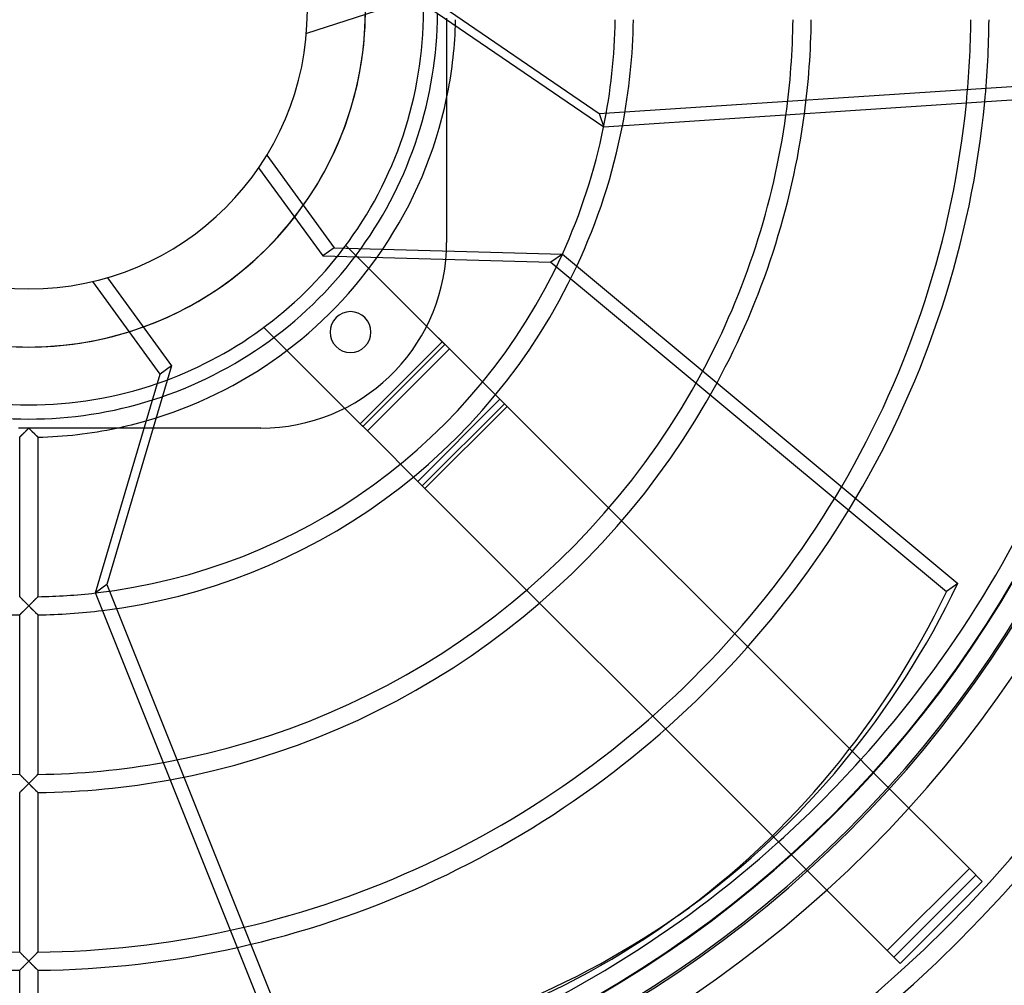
# Model space of a CAD drawing. Header units: millimetres. Extents: x -166 to 166, y -166 to 166.
# Tile 6 of 11: x -1 to 107, y -107 to -1. Entities that reach past the tile are written whole.
import ezdxf

# ---------------------------------------------------------------- set-up
doc = ezdxf.new("R2010")
doc.units = ezdxf.units.MM
doc.layers.add('HIDDEN', color=7, linetype='Continuous')
doc.layers.add('THICK', color=7, linetype='Continuous')

msp = doc.modelspace()

# ---------------------------------------------------------------- linework, layer by layer
at = {"layer": 'HIDDEN'}
for p, q in [((41.98, 2.84), (62.67, -11.33)), ((45.9, -0.85), (45.9, -1.13)), ((45.9, -1.13), (45.9, -1.42)), ((45.9, -1.42), (45.9, -1.72)), ((45.9, -1.72), (45.9, -2.01)), ((45.9, -2.01), (45.9, -2.31)), ((45.9, -2.31), (45.9, -2.6)), ((45.9, -2.6), (45.9, -2.9)), ((45.9, -2.9), (45.9, -3.2)), ((45.9, -3.2), (45.9, -3.5)), ((45.9, -3.5), (45.9, -3.8)), ((45.9, -3.8), (45.9, -4.1)), ((45.9, -4.1), (45.9, -4.4)), ((45.9, -4.4), (45.9, -4.7)), ((45.9, -4.7), (45.9, -4.99)), ((45.9, -4.99), (45.9, -5.29)), ((45.9, -5.29), (45.9, -5.59)), ((45.9, -5.59), (45.9, -5.88)), ((45.9, -5.88), (45.9, -6.17)), ((45.9, -6.17), (45.9, -6.47)), ((45.9, -6.47), (45.9, -6.76)), ((45.9, -6.76), (45.9, -7.04)), ((45.9, -7.04), (45.9, -7.33)), ((45.9, -7.33), (45.9, -7.61)), ((45.9, -7.61), (45.9, -7.89)), ((45.9, -7.89), (45.9, -8.16)), ((45.9, -8.16), (45.9, -8.44)), ((45.9, -8.44), (45.9, -8.7)), ((62.67, -11.33), (119.11, -7.59)), ((45.9, -8.7), (45.9, -8.97)), ((45.9, -8.97), (45.9, -9.23)), ((45.9, -9.23), (45.9, -9.49)), ((45.9, -9.49), (45.9, -9.63)), ((62.67, -11.33), (63.15, -12.81)), ((34.83, -25.81), (34.83, -25.81)), ((45.9, -25.5), (45.9, -25.5)), ((45.71, -36.69), (35.12, -26.11)), ((8.64, -29.36), (15.68, -39.04)), ((25.81, -34.83), (25.81, -34.83)), ((25.81, -34.83), (36.69, -45.71)), ((36.4, -45.41), (45.41, -36.4)), ((36.69, -45.71), (45.71, -36.69)), ((46.21, -37.19), (45, -35.98)), ((37.19, -46.21), (46.21, -37.19)), ((46.21, -37.19), (52.54, -43.52)), ((15.68, -39.04), (8.59, -63.1)), ((15.68, -39.04), (14.42, -39.95)), ((42.73, -51.75), (51.75, -42.73)), ((43.23, -52.25), (52.25, -43.23)), ((52.54, -43.52), (43.52, -52.54)), ((90.47, -81.45), (52.54, -43.52)), ((35.98, -45), (37.19, -46.21)), ((-0.85, -45.9), (-1.13, -45.9)), ((-0.56, -45.9), (-0.85, -45.9)), ((-0.63, -46.52), (-0.58, -46.48)), ((-0.58, -46.48), (-0.54, -46.43)), ((-0.28, -45.9), (-0.56, -45.9)), ((-0.54, -46.43), (-0.49, -46.39)), ((-0.49, -46.39), (-0.44, -46.34)), ((-0.44, -46.34), (-0.4, -46.29)), ((-0.4, -46.29), (-0.35, -46.25)), ((-0.35, -46.25), (-0.3, -46.2)), ((-0.3, -46.2), (-0.25, -46.15)), ((0, -45.9), (-0.28, -45.9)), ((-0.25, -46.15), (-0.2, -46.1)), ((-0.2, -46.1), (-0.15, -46.05)), ((-0.15, -46.05), (-0.1, -46)), ((-0.1, -46), (-0.05, -45.95)), ((-0.05, -45.95), (0, -45.9)), ((0, -45.9), (0.05, -45.95)), ((0.28, -45.9), (0, -45.9)), ((0.05, -45.95), (0.1, -46)), ((0.1, -46), (0.15, -46.05)), ((0.15, -46.05), (0.2, -46.1)), ((0.2, -46.1), (0.25, -46.15)), ((0.25, -46.15), (0.3, -46.2)), ((0.56, -45.9), (0.28, -45.9)), ((0.3, -46.2), (0.35, -46.25)), ((0.35, -46.25), (0.4, -46.29)), ((0.4, -46.29), (0.44, -46.34)), ((0.44, -46.34), (0.49, -46.39)), ((0.49, -46.39), (0.54, -46.43)), ((0.54, -46.43), (0.58, -46.48)), ((0.85, -45.9), (0.56, -45.9)), ((0.58, -46.48), (0.63, -46.52)), ((1.13, -45.9), (0.85, -45.9)), ((1.42, -45.9), (1.13, -45.9)), ((1.72, -45.9), (1.42, -45.9)), ((2.01, -45.9), (1.72, -45.9)), ((2.31, -45.9), (2.01, -45.9)), ((2.6, -45.9), (2.31, -45.9)), ((2.9, -45.9), (2.6, -45.9)), ((3.2, -45.9), (2.9, -45.9)), ((3.5, -45.9), (3.2, -45.9)), ((3.8, -45.9), (3.5, -45.9)), ((4.1, -45.9), (3.8, -45.9)), ((4.4, -45.9), (4.1, -45.9)), ((4.7, -45.9), (4.4, -45.9)), ((4.99, -45.9), (4.7, -45.9)), ((5.29, -45.9), (4.99, -45.9)), ((5.59, -45.9), (5.29, -45.9)), ((5.88, -45.9), (5.59, -45.9)), ((6.17, -45.9), (5.88, -45.9)), ((6.47, -45.9), (6.17, -45.9)), ((6.76, -45.9), (6.47, -45.9)), ((7.04, -45.9), (6.76, -45.9)), ((7.33, -45.9), (7.04, -45.9)), ((7.61, -45.9), (7.33, -45.9)), ((7.89, -45.9), (7.61, -45.9)), ((8.16, -45.9), (7.89, -45.9)), ((8.44, -45.9), (8.16, -45.9)), ((8.7, -45.9), (8.44, -45.9)), ((8.97, -45.9), (8.7, -45.9)), ((9.23, -45.9), (8.97, -45.9)), ((9.49, -45.9), (9.23, -45.9)), ((9.63, -45.9), (9.49, -45.9)), ((25.5, -45.9), (12.67, -45.9)), ((25.5, -45.9), (25.5, -45.9)), ((37.19, -46.21), (43.52, -52.54)), ((-1, -46.89), (-0.99, -46.88)), ((-1, -46.89), (-1, -46.89)), ((-0.99, -46.88), (-0.98, -46.87)), ((-0.98, -46.87), (-0.96, -46.85)), ((-0.96, -46.85), (-0.94, -46.83)), ((-0.94, -46.83), (-0.92, -46.81)), ((-0.92, -46.81), (-0.89, -46.78)), ((-0.89, -46.78), (-0.86, -46.75)), ((-0.86, -46.75), (-0.83, -46.72)), ((-0.83, -46.72), (-0.79, -46.68)), ((-0.79, -46.68), (-0.75, -46.65)), ((-0.75, -46.65), (-0.71, -46.61)), ((-0.71, -46.61), (-0.67, -46.57)), ((-0.67, -46.57), (-0.63, -46.52)), ((0.63, -46.52), (0.67, -46.57)), ((0.67, -46.57), (0.71, -46.61)), ((0.71, -46.61), (0.75, -46.65)), ((0.75, -46.65), (0.79, -46.68)), ((0.79, -46.68), (0.83, -46.72)), ((0.83, -46.72), (0.86, -46.75)), ((0.86, -46.75), (0.89, -46.78)), ((0.89, -46.78), (0.92, -46.81)), ((0.92, -46.81), (0.94, -46.83)), ((0.94, -46.83), (0.96, -46.85)), ((0.96, -46.85), (0.98, -46.87)), ((0.98, -46.87), (0.99, -46.88)), ((0.99, -46.88), (1, -46.89)), ((1, -46.89), (1, -46.89)), ((43.52, -52.54), (81.84, -90.86)), ((8.59, -63.1), (7.34, -64.01)), ((8.59, -63.1), (29.59, -115.62)), ((-1, -64.43), (-1, -64.42)), ((-0.99, -64.43), (-1, -64.43)), ((-0.98, -64.45), (-0.99, -64.43)), ((-0.96, -64.47), (-0.98, -64.45)), ((-0.93, -64.49), (-0.96, -64.47)), ((-0.91, -64.52), (-0.93, -64.49)), ((-0.88, -64.55), (-0.91, -64.52)), ((-0.84, -64.58), (-0.88, -64.55)), ((-0.81, -64.62), (-0.84, -64.58)), ((-0.77, -64.66), (-0.81, -64.62)), ((-0.72, -64.7), (-0.77, -64.66)), ((-0.68, -64.74), (-0.72, -64.7)), ((-0.64, -64.79), (-0.68, -64.74)), ((-0.59, -64.84), (-0.64, -64.79)), ((-0.54, -64.89), (-0.59, -64.84)), ((-0.49, -64.94), (-0.54, -64.89)), ((0.54, -64.89), (0.49, -64.94)), ((0.59, -64.84), (0.54, -64.89)), ((0.64, -64.79), (0.59, -64.84)), ((0.68, -64.74), (0.64, -64.79)), ((0.72, -64.7), (0.68, -64.74)), ((0.77, -64.66), (0.72, -64.7)), ((0.81, -64.62), (0.77, -64.66)), ((0.84, -64.58), (0.81, -64.62)), ((0.88, -64.55), (0.84, -64.58)), ((0.91, -64.52), (0.88, -64.55)), ((0.93, -64.49), (0.91, -64.52)), ((0.96, -64.47), (0.93, -64.49)), ((0.98, -64.45), (0.96, -64.47)), ((0.99, -64.43), (0.98, -64.45)), ((1, -64.43), (0.99, -64.43)), ((1, -64.42), (1, -64.43)), ((-0.56, -65.98), (-0.51, -65.94)), ((-0.51, -65.94), (-0.46, -65.89)), ((-0.44, -64.99), (-0.49, -64.94)), ((-0.46, -65.89), (-0.41, -65.84)), ((-0.39, -65.04), (-0.44, -64.99)), ((-0.41, -65.84), (-0.36, -65.79)), ((-0.34, -65.09), (-0.39, -65.04)), ((-0.36, -65.79), (-0.31, -65.74)), ((-0.28, -65.15), (-0.34, -65.09)), ((-0.31, -65.74), (-0.26, -65.69)), ((-0.23, -65.2), (-0.28, -65.15)), ((-0.26, -65.69), (-0.21, -65.64)), ((-0.17, -65.26), (-0.23, -65.2)), ((-0.21, -65.64), (-0.16, -65.59)), ((-0.11, -65.32), (-0.17, -65.26)), ((-0.16, -65.59), (-0.1, -65.53)), ((-0.06, -65.37), (-0.11, -65.32)), ((-0.1, -65.53), (-0.05, -65.48)), ((0, -65.43), (-0.06, -65.37)), ((-0.05, -65.48), (0, -65.43)), ((0.06, -65.37), (0, -65.43)), ((0, -65.43), (0.05, -65.48)), ((0.05, -65.48), (0.1, -65.53)), ((0.11, -65.32), (0.06, -65.37)), ((0.1, -65.53), (0.15, -65.58)), ((0.17, -65.26), (0.11, -65.32)), ((0.15, -65.58), (0.2, -65.63)), ((0.23, -65.2), (0.17, -65.26)), ((0.2, -65.63), (0.25, -65.68)), ((0.28, -65.15), (0.23, -65.2)), ((0.25, -65.68), (0.3, -65.73)), ((0.34, -65.09), (0.28, -65.15)), ((0.3, -65.73), (0.35, -65.78)), ((0.39, -65.04), (0.34, -65.09)), ((0.35, -65.78), (0.4, -65.83)), ((0.44, -64.99), (0.39, -65.04)), ((0.4, -65.83), (0.44, -65.87)), ((0.49, -64.94), (0.44, -64.99)), ((0.44, -65.87), (0.49, -65.92)), ((0.49, -65.92), (0.54, -65.97)), ((0.54, -65.97), (0.58, -66.01)), ((-1, -66.42), (-0.99, -66.41)), ((-1, -66.42), (-1, -66.42)), ((-0.99, -66.41), (-0.98, -66.4)), ((-0.98, -66.4), (-0.96, -66.38)), ((-0.96, -66.38), (-0.94, -66.36)), ((-0.94, -66.36), (-0.91, -66.34)), ((-0.91, -66.34), (-0.88, -66.31)), ((-0.88, -66.31), (-0.85, -66.27)), ((-0.85, -66.27), (-0.81, -66.24)), ((-0.81, -66.24), (-0.78, -66.2)), ((-0.78, -66.2), (-0.74, -66.16)), ((-0.74, -66.16), (-0.69, -66.12)), ((-0.69, -66.12), (-0.65, -66.08)), ((-0.65, -66.08), (-0.6, -66.03)), ((-0.6, -66.03), (-0.56, -65.98)), ((0.58, -66.01), (0.63, -66.05)), ((0.63, -66.05), (0.67, -66.1)), ((0.67, -66.1), (0.71, -66.14)), ((0.71, -66.14), (0.75, -66.18)), ((0.75, -66.18), (0.79, -66.22)), ((0.79, -66.22), (0.83, -66.25)), ((0.83, -66.25), (0.86, -66.28)), ((0.86, -66.28), (0.89, -66.31)), ((0.89, -66.31), (0.92, -66.34)), ((0.92, -66.34), (0.94, -66.36)), ((0.94, -66.36), (0.96, -66.39)), ((0.96, -66.39), (0.98, -66.4)), ((0.98, -66.4), (0.99, -66.41)), ((0.99, -66.41), (1, -66.42)), ((1, -66.42), (1, -66.42)), ((-1, -83.96), (-1, -83.95)), ((-0.99, -83.97), (-1, -83.96)), ((-0.97, -83.98), (-0.99, -83.97)), ((-0.96, -84), (-0.97, -83.98)), ((-0.93, -84.02), (-0.96, -84)), ((-0.9, -84.05), (-0.93, -84.02)), ((-0.87, -84.08), (-0.9, -84.05)), ((-0.84, -84.12), (-0.87, -84.08)), ((-0.8, -84.16), (-0.84, -84.12)), ((-0.76, -84.2), (-0.8, -84.16)), ((-0.72, -84.24), (-0.76, -84.2)), ((-0.67, -84.29), (-0.72, -84.24)), ((-0.63, -84.33), (-0.67, -84.29)), ((-0.58, -84.38), (-0.63, -84.33)), ((0.63, -84.33), (0.58, -84.38)), ((0.67, -84.29), (0.63, -84.33)), ((0.72, -84.24), (0.67, -84.29)), ((0.76, -84.2), (0.72, -84.24)), ((0.8, -84.16), (0.76, -84.2)), ((0.84, -84.12), (0.8, -84.16)), ((0.87, -84.08), (0.84, -84.12)), ((0.9, -84.05), (0.87, -84.08)), ((0.93, -84.02), (0.9, -84.05)), ((0.96, -84), (0.93, -84.02)), ((0.97, -83.98), (0.96, -84)), ((0.99, -83.97), (0.97, -83.98)), ((1, -83.96), (0.99, -83.97)), ((1, -83.95), (1, -83.96)), ((103.33, -94.31), (92.75, -83.73)), ((-0.53, -84.43), (-0.58, -84.38)), ((-0.48, -84.48), (-0.53, -84.43)), ((-0.51, -85.47), (-0.46, -85.42)), ((-0.43, -84.53), (-0.48, -84.48)), ((-0.46, -85.42), (-0.41, -85.37)), ((-0.38, -84.58), (-0.43, -84.53)), ((-0.41, -85.37), (-0.36, -85.32)), ((-0.32, -84.64), (-0.38, -84.58)), ((-0.36, -85.32), (-0.31, -85.27)), ((-0.27, -84.69), (-0.32, -84.64)), ((-0.31, -85.27), (-0.26, -85.22)), ((-0.22, -84.74), (-0.27, -84.69)), ((-0.26, -85.22), (-0.21, -85.17)), ((-0.16, -84.8), (-0.22, -84.74)), ((-0.21, -85.17), (-0.16, -85.12)), ((-0.11, -84.85), (-0.16, -84.8)), ((-0.16, -85.12), (-0.1, -85.06)), ((-0.05, -84.91), (-0.11, -84.85)), ((-0.1, -85.06), (-0.05, -85.01)), ((0, -84.96), (-0.05, -84.91)), ((-0.05, -85.01), (0, -84.96)), ((0.05, -84.91), (0, -84.96)), ((0, -84.96), (0.05, -85.01)), ((0.11, -84.85), (0.05, -84.91)), ((0.05, -85.01), (0.1, -85.06)), ((0.1, -85.06), (0.15, -85.11)), ((0.16, -84.8), (0.11, -84.85)), ((0.15, -85.11), (0.2, -85.16)), ((0.22, -84.74), (0.16, -84.8)), ((0.2, -85.16), (0.25, -85.21)), ((0.27, -84.69), (0.22, -84.74)), ((0.25, -85.21), (0.3, -85.26)), ((0.32, -84.64), (0.27, -84.69)), ((0.3, -85.26), (0.35, -85.31)), ((0.38, -84.58), (0.32, -84.64)), ((0.35, -85.31), (0.4, -85.36)), ((0.43, -84.53), (0.38, -84.58)), ((0.4, -85.36), (0.44, -85.4)), ((0.48, -84.48), (0.43, -84.53)), ((0.44, -85.4), (0.49, -85.45)), ((0.53, -84.43), (0.48, -84.48)), ((0.58, -84.38), (0.53, -84.43)), ((-1, -85.95), (-0.99, -85.94)), ((-1, -85.95), (-1, -85.95)), ((-0.99, -85.94), (-0.98, -85.93)), ((-0.98, -85.93), (-0.96, -85.91)), ((-0.96, -85.91), (-0.94, -85.89)), ((-0.94, -85.89), (-0.91, -85.87)), ((-0.91, -85.87), (-0.88, -85.84)), ((-0.88, -85.84), (-0.85, -85.8)), ((-0.85, -85.8), (-0.81, -85.77)), ((-0.81, -85.77), (-0.78, -85.73)), ((-0.78, -85.73), (-0.74, -85.69)), ((-0.74, -85.69), (-0.69, -85.65)), ((-0.69, -85.65), (-0.65, -85.61)), ((-0.65, -85.61), (-0.6, -85.56)), ((-0.6, -85.56), (-0.56, -85.52)), ((-0.56, -85.52), (-0.51, -85.47)), ((0.49, -85.45), (0.54, -85.5)), ((0.54, -85.5), (0.58, -85.54)), ((0.58, -85.54), (0.63, -85.59)), ((0.63, -85.59), (0.67, -85.63)), ((0.67, -85.63), (0.71, -85.67)), ((0.71, -85.67), (0.75, -85.71)), ((0.75, -85.71), (0.79, -85.75)), ((0.79, -85.75), (0.83, -85.78)), ((0.83, -85.78), (0.86, -85.81)), ((0.86, -85.81), (0.89, -85.85)), ((0.89, -85.85), (0.92, -85.87)), ((0.92, -85.87), (0.94, -85.9)), ((0.94, -85.9), (0.96, -85.92)), ((0.96, -85.92), (0.98, -85.93)), ((0.98, -85.93), (0.99, -85.94)), ((0.99, -85.94), (1, -85.95)), ((1, -85.95), (1, -85.95)), ((83.73, -92.75), (94.31, -103.33)), ((103.33, -94.31), (94.31, -103.33)), ((104.03, -95.02), (95.02, -104.03)), ((103.33, -94.31), (103.33, -94.31)), ((104.74, -95.72), (103.33, -94.31)), ((95.72, -104.74), (104.74, -95.72)), ((104.74, -95.72), (104.74, -95.72)), ((-0.99, -103.5), (-1, -103.49)), ((-1, -103.49), (-1, -103.49)), ((-0.97, -103.51), (-0.99, -103.5)), ((-0.96, -103.53), (-0.97, -103.51)), ((-0.93, -103.55), (-0.96, -103.53)), ((-0.9, -103.58), (-0.93, -103.55)), ((-0.87, -103.61), (-0.9, -103.58)), ((-0.84, -103.65), (-0.87, -103.61)), ((-0.8, -103.69), (-0.84, -103.65)), ((-0.76, -103.73), (-0.8, -103.69)), ((-0.72, -103.77), (-0.76, -103.73)), ((-0.67, -103.82), (-0.72, -103.77)), ((-0.63, -103.86), (-0.67, -103.82)), ((0.67, -103.82), (0.63, -103.86)), ((0.72, -103.77), (0.67, -103.82)), ((0.76, -103.73), (0.72, -103.77)), ((0.8, -103.69), (0.76, -103.73)), ((0.84, -103.65), (0.8, -103.69)), ((0.87, -103.61), (0.84, -103.65)), ((0.9, -103.58), (0.87, -103.61)), ((0.93, -103.55), (0.9, -103.58)), ((0.96, -103.53), (0.93, -103.55)), ((0.97, -103.51), (0.96, -103.53)), ((0.99, -103.5), (0.97, -103.51)), ((1, -103.49), (0.99, -103.5)), ((1, -103.49), (1, -103.49)), ((94.31, -103.33), (94.31, -103.33)), ((94.31, -103.33), (95.72, -104.74)), ((-0.58, -103.91), (-0.63, -103.86)), ((-0.53, -103.96), (-0.58, -103.91)), ((-0.48, -104.01), (-0.53, -103.96)), ((-0.43, -104.06), (-0.48, -104.01)), ((-0.46, -104.95), (-0.41, -104.9)), ((-0.38, -104.11), (-0.43, -104.06)), ((-0.41, -104.9), (-0.36, -104.85)), ((-0.32, -104.17), (-0.38, -104.11)), ((-0.36, -104.85), (-0.31, -104.8)), ((-0.27, -104.22), (-0.32, -104.17)), ((-0.31, -104.8), (-0.26, -104.75)), ((-0.22, -104.27), (-0.27, -104.22)), ((-0.26, -104.75), (-0.21, -104.7)), ((-0.16, -104.33), (-0.22, -104.27)), ((-0.21, -104.7), (-0.16, -104.65)), ((-0.11, -104.38), (-0.16, -104.33)), ((-0.16, -104.65), (-0.1, -104.59)), ((-0.05, -104.44), (-0.11, -104.38)), ((-0.1, -104.59), (-0.05, -104.54)), ((0, -104.49), (-0.05, -104.44)), ((-0.05, -104.54), (0, -104.49)), ((0.05, -104.44), (0, -104.49)), ((0, -104.49), (0.05, -104.54)), ((0.11, -104.38), (0.05, -104.44)), ((0.05, -104.54), (0.1, -104.59)), ((0.1, -104.59), (0.16, -104.65)), ((0.16, -104.33), (0.11, -104.38)), ((0.22, -104.27), (0.16, -104.33)), ((0.16, -104.65), (0.21, -104.7)), ((0.21, -104.7), (0.26, -104.75)), ((0.27, -104.22), (0.22, -104.27)), ((0.26, -104.75), (0.31, -104.8)), ((0.32, -104.17), (0.27, -104.22)), ((0.31, -104.8), (0.36, -104.85)), ((0.38, -104.11), (0.32, -104.17)), ((0.36, -104.85), (0.41, -104.9)), ((0.43, -104.06), (0.38, -104.11)), ((0.41, -104.9), (0.46, -104.95)), ((0.48, -104.01), (0.43, -104.06)), ((0.53, -103.96), (0.48, -104.01)), ((0.58, -103.91), (0.53, -103.96)), ((0.63, -103.86), (0.58, -103.91)), ((95.72, -104.74), (95.72, -104.74)), ((-1, -105.48), (-0.99, -105.47)), ((-1, -105.49), (-1, -105.48)), ((-0.99, -105.47), (-0.98, -105.46)), ((-0.98, -105.46), (-0.96, -105.44)), ((-0.96, -105.44), (-0.94, -105.42)), ((-0.94, -105.42), (-0.91, -105.4)), ((-0.91, -105.4), (-0.88, -105.37)), ((-0.88, -105.37), (-0.85, -105.34)), ((-0.85, -105.34), (-0.81, -105.3)), ((-0.81, -105.3), (-0.78, -105.26)), ((-0.78, -105.26), (-0.74, -105.22)), ((-0.74, -105.22), (-0.69, -105.18)), ((-0.69, -105.18), (-0.65, -105.14)), ((-0.65, -105.14), (-0.6, -105.09)), ((-0.6, -105.09), (-0.56, -105.05)), ((-0.56, -105.05), (-0.51, -105)), ((-0.51, -105), (-0.46, -104.95)), ((0.46, -104.95), (0.51, -105)), ((0.51, -105), (0.56, -105.05)), ((0.56, -105.05), (0.6, -105.09)), ((0.6, -105.09), (0.65, -105.14)), ((0.65, -105.14), (0.69, -105.18)), ((0.69, -105.18), (0.74, -105.22)), ((0.74, -105.22), (0.78, -105.26)), ((0.78, -105.26), (0.81, -105.3)), ((0.81, -105.3), (0.85, -105.34)), ((0.85, -105.34), (0.88, -105.37)), ((0.88, -105.37), (0.91, -105.4)), ((0.91, -105.4), (0.94, -105.42)), ((0.94, -105.42), (0.96, -105.44)), ((0.96, -105.44), (0.98, -105.46)), ((0.98, -105.46), (0.99, -105.47)), ((0.99, -105.47), (1, -105.48)), ((1, -105.48), (1, -105.49))]:
    msp.add_line(p, q, dxfattribs=at)
for centre, radius, start, end in [((0, 0), 144.55, 180, 270), ((0, 0), 142.55, 180, 270), ((0, 0), 127.3, 180, 0), ((0, 0), 36.98, 180, 0), ((0, 0), 144.55, 270, 0), ((0, 0), 142.55, 270, 0), ((0, 0), 144.55, 270, 0), ((0, 0), 142.55, 270, 0), ((0, 0), 144.55, 180, 270), ((0, 0), 142.55, 180, 270), ((0, 0), 125.02, 180.4583, 269.5417), ((0, 0), 125.02, 270.4583, 359.5417), ((0, 0), 46.9, 357.9771, 358.7782), ((0, 0), 64.43, 348.538, 359.1107), ((0, 0), 66.43, 349.0063, 359.1375), ((0, 0), 83.96, 352.1431, 359.3175), ((0, 0), 85.96, 352.4178, 359.3334), ((0, 0), 103.49, 354.3642, 359.4464), ((0, 0), 105.49, 354.5445, 359.4568), ((0, 0), 36.98, 287.3619, 324.6381), ((0, 0), 64.43, 276.538, 335.4619), ((0, 0), 46.9, 285.9771, 326.0229), ((0, 0), 44.9, 287.611, 324.3891), ((0, 0), 43.35, 289.0055, 322.9945), ((25.5, -25.5), 20.4, 270, 357.459), ((0, 0), 66.43, 277.0063, 334.9938), ((35.34, -35.34), 2.25, 45, 225), ((35.34, -35.34), 2.25, 225, 45), ((0, 0), 83.96, 280.143, 331.8569), ((0, 0), 85.96, 280.4178, 331.5822), ((0, 0), 103.49, 282.3642, 329.6358), ((0, 0), 105.49, 282.5445, 329.4554), ((0, 0), 123.02, 312.0296, 317.9705)]:
    msp.add_arc(centre, radius, start, end, dxfattribs=at)
msp.add_ellipse((0.63, 0.46), major_axis=(-71.94, 99.02), ratio=0.866025, start_param=2.70526, end_param=3.141593, dxfattribs=at)
at = {"layer": 'THICK'}
for p, q in [((42.45, 1.37), (30.5, -2.52)), ((63.15, -12.81), (42.45, 1.37)), ((45.9, -9.63), (45.9, -25.5)), ((119.59, -9.06), (63.15, -12.81)), ((26.15, -15.89), (33.54, -26.06)), ((25.25, -17.29), (32.29, -26.97)), ((35.12, -26.11), (34.83, -25.81)), ((33.54, -26.06), (32.29, -26.97)), ((32.29, -26.97), (57.36, -27.67)), ((33.54, -26.06), (58.61, -26.76)), ((58.61, -26.76), (57.36, -27.67)), ((58.61, -26.76), (102.07, -62.96)), ((57.36, -27.67), (100.82, -63.87)), ((14.42, -39.95), (7.03, -29.78)), ((7.34, -64.01), (14.42, -39.95)), ((-0.6, -46.5), (-0.65, -46.54)), ((-0.56, -46.45), (-0.6, -46.5)), ((-0.51, -46.41), (-0.56, -46.45)), ((-0.46, -46.36), (-0.51, -46.41)), ((-0.41, -46.31), (-0.46, -46.36)), ((-0.36, -46.26), (-0.41, -46.31)), ((-0.31, -46.21), (-0.36, -46.26)), ((-0.26, -46.16), (-0.31, -46.21)), ((-0.21, -46.11), (-0.26, -46.16)), ((-0.16, -46.06), (-0.21, -46.11)), ((-0.1, -46), (-0.16, -46.06)), ((-0.05, -45.95), (-0.1, -46)), ((0, -45.9), (-0.05, -45.95)), ((0.05, -45.95), (0, -45.9)), ((0.1, -46), (0.05, -45.95)), ((0.16, -46.06), (0.1, -46)), ((0.21, -46.11), (0.16, -46.06)), ((0.26, -46.16), (0.21, -46.11)), ((0.31, -46.21), (0.26, -46.16)), ((0.36, -46.26), (0.31, -46.21)), ((0.41, -46.31), (0.36, -46.26)), ((0.46, -46.36), (0.41, -46.31)), ((0.51, -46.41), (0.46, -46.36)), ((0.56, -46.45), (0.51, -46.41)), ((0.6, -46.5), (0.56, -46.45)), ((0.65, -46.54), (0.6, -46.5)), ((12.67, -45.9), (9.63, -45.9)), ((-0.99, -46.88), (-1, -46.89)), ((-1, -46.89), (-1, -46.89)), ((-1, -64.42), (-1, -46.89)), ((-0.98, -46.87), (-0.99, -46.88)), ((-0.96, -46.85), (-0.98, -46.87)), ((-0.94, -46.83), (-0.96, -46.85)), ((-0.91, -46.8), (-0.94, -46.83)), ((-0.88, -46.77), (-0.91, -46.8)), ((-0.85, -46.74), (-0.88, -46.77)), ((-0.81, -46.71), (-0.85, -46.74)), ((-0.78, -46.67), (-0.81, -46.71)), ((-0.74, -46.63), (-0.78, -46.67)), ((-0.69, -46.59), (-0.74, -46.63)), ((-0.65, -46.54), (-0.69, -46.59)), ((0.69, -46.59), (0.65, -46.54)), ((0.74, -46.63), (0.69, -46.59)), ((0.78, -46.67), (0.74, -46.63)), ((0.81, -46.71), (0.78, -46.67)), ((0.85, -46.74), (0.81, -46.71)), ((0.88, -46.77), (0.85, -46.74)), ((0.91, -46.8), (0.88, -46.77)), ((0.94, -46.83), (0.91, -46.8)), ((0.96, -46.85), (0.94, -46.83)), ((0.98, -46.87), (0.96, -46.85)), ((0.99, -46.88), (0.98, -46.87)), ((1, -46.89), (0.99, -46.88)), ((1, -46.89), (1, -46.89)), ((1, -46.89), (1, -64.42)), ((102.07, -62.96), (100.82, -63.87)), ((-1, -64.42), (-1, -64.42)), ((-1, -64.42), (-0.99, -64.43)), ((-0.99, -64.43), (-0.98, -64.45)), ((-0.98, -64.45), (-0.96, -64.46)), ((-0.96, -64.46), (-0.94, -64.48)), ((-0.94, -64.48), (-0.91, -64.51)), ((-0.91, -64.51), (-0.89, -64.54)), ((-0.89, -64.54), (-0.85, -64.57)), ((-0.85, -64.57), (-0.82, -64.61)), ((-0.82, -64.61), (-0.78, -64.64)), ((-0.78, -64.64), (-0.74, -64.68)), ((-0.74, -64.68), (-0.7, -64.72)), ((-0.7, -64.72), (-0.66, -64.77)), ((-0.66, -64.77), (-0.62, -64.81)), ((-0.62, -64.81), (-0.57, -64.86)), ((-0.57, -64.86), (-0.52, -64.9)), ((0.52, -64.9), (0.57, -64.86)), ((0.57, -64.86), (0.62, -64.81)), ((0.62, -64.81), (0.66, -64.77)), ((0.66, -64.77), (0.7, -64.72)), ((0.7, -64.72), (0.74, -64.68)), ((0.74, -64.68), (0.78, -64.64)), ((0.78, -64.64), (0.82, -64.61)), ((0.82, -64.61), (0.85, -64.57)), ((0.85, -64.57), (0.89, -64.54)), ((0.89, -64.54), (0.91, -64.51)), ((0.91, -64.51), (0.94, -64.48)), ((0.94, -64.48), (0.96, -64.46)), ((0.96, -64.46), (0.98, -64.45)), ((0.98, -64.45), (0.99, -64.43)), ((0.99, -64.43), (1, -64.42)), ((1, -64.42), (1, -64.42)), ((28.33, -116.53), (7.34, -64.01)), ((-0.54, -65.97), (-0.58, -66.01)), ((-0.49, -65.92), (-0.54, -65.97)), ((-0.52, -64.9), (-0.48, -64.95)), ((-0.44, -65.87), (-0.49, -65.92)), ((-0.48, -64.95), (-0.43, -65)), ((-0.4, -65.83), (-0.44, -65.87)), ((-0.43, -65), (-0.38, -65.05)), ((-0.35, -65.78), (-0.4, -65.83)), ((-0.38, -65.05), (-0.32, -65.1)), ((-0.3, -65.73), (-0.35, -65.78)), ((-0.32, -65.1), (-0.27, -65.16)), ((-0.25, -65.68), (-0.3, -65.73)), ((-0.27, -65.16), (-0.22, -65.21)), ((-0.2, -65.63), (-0.25, -65.68)), ((-0.22, -65.21), (-0.17, -65.26)), ((-0.15, -65.58), (-0.2, -65.63)), ((-0.17, -65.26), (-0.11, -65.32)), ((-0.1, -65.53), (-0.15, -65.58)), ((-0.11, -65.32), (-0.06, -65.37)), ((-0.05, -65.48), (-0.1, -65.53)), ((-0.06, -65.37), (0, -65.43)), ((0, -65.43), (-0.05, -65.48)), ((0, -65.43), (0.06, -65.37)), ((0.05, -65.48), (0, -65.43)), ((0.1, -65.53), (0.05, -65.48)), ((0.06, -65.37), (0.11, -65.32)), ((0.16, -65.59), (0.1, -65.53)), ((0.11, -65.32), (0.17, -65.26)), ((0.21, -65.64), (0.16, -65.59)), ((0.17, -65.26), (0.22, -65.21)), ((0.26, -65.69), (0.21, -65.64)), ((0.22, -65.21), (0.27, -65.16)), ((0.31, -65.74), (0.26, -65.69)), ((0.27, -65.16), (0.32, -65.1)), ((0.36, -65.79), (0.31, -65.74)), ((0.32, -65.1), (0.38, -65.05)), ((0.41, -65.84), (0.36, -65.79)), ((0.38, -65.05), (0.43, -65)), ((0.46, -65.89), (0.41, -65.84)), ((0.43, -65), (0.48, -64.95)), ((0.51, -65.94), (0.46, -65.89)), ((0.48, -64.95), (0.52, -64.9)), ((0.56, -65.98), (0.51, -65.94)), ((-0.99, -66.41), (-1, -66.42)), ((-1, -66.42), (-1, -66.42)), ((-1, -83.95), (-1, -66.42)), ((-0.98, -66.4), (-0.99, -66.41)), ((-0.96, -66.39), (-0.98, -66.4)), ((-0.94, -66.36), (-0.96, -66.39)), ((-0.92, -66.34), (-0.94, -66.36)), ((-0.89, -66.31), (-0.92, -66.34)), ((-0.86, -66.28), (-0.89, -66.31)), ((-0.83, -66.25), (-0.86, -66.28)), ((-0.79, -66.22), (-0.83, -66.25)), ((-0.75, -66.18), (-0.79, -66.22)), ((-0.71, -66.14), (-0.75, -66.18)), ((-0.67, -66.1), (-0.71, -66.14)), ((-0.63, -66.05), (-0.67, -66.1)), ((-0.58, -66.01), (-0.63, -66.05)), ((0.6, -66.03), (0.56, -65.98)), ((0.65, -66.08), (0.6, -66.03)), ((0.69, -66.12), (0.65, -66.08)), ((0.74, -66.16), (0.69, -66.12)), ((0.78, -66.2), (0.74, -66.16)), ((0.81, -66.24), (0.78, -66.2)), ((0.85, -66.27), (0.81, -66.24)), ((0.88, -66.31), (0.85, -66.27)), ((0.91, -66.34), (0.88, -66.31)), ((0.94, -66.36), (0.91, -66.34)), ((0.96, -66.38), (0.94, -66.36)), ((0.98, -66.4), (0.96, -66.38)), ((0.99, -66.41), (0.98, -66.4)), ((1, -66.42), (0.99, -66.41)), ((1, -66.42), (1, -66.42)), ((1, -66.42), (1, -83.95)), ((92.75, -83.73), (90.47, -81.45)), ((-1, -83.95), (-1, -83.96)), ((-1, -83.96), (-0.99, -83.96)), ((-0.99, -83.96), (-0.98, -83.98)), ((-0.98, -83.98), (-0.96, -83.99)), ((-0.96, -83.99), (-0.94, -84.02)), ((-0.94, -84.02), (-0.91, -84.04)), ((-0.91, -84.04), (-0.89, -84.07)), ((-0.89, -84.07), (-0.85, -84.1)), ((-0.85, -84.1), (-0.82, -84.14)), ((-0.82, -84.14), (-0.78, -84.17)), ((-0.78, -84.17), (-0.74, -84.21)), ((-0.74, -84.21), (-0.7, -84.25)), ((-0.7, -84.25), (-0.66, -84.3)), ((-0.66, -84.3), (-0.62, -84.34)), ((-0.62, -84.34), (-0.57, -84.39)), ((0.57, -84.39), (0.62, -84.34)), ((0.62, -84.34), (0.66, -84.3)), ((0.66, -84.3), (0.7, -84.25)), ((0.7, -84.25), (0.74, -84.21)), ((0.74, -84.21), (0.78, -84.17)), ((0.78, -84.17), (0.82, -84.14)), ((0.82, -84.14), (0.85, -84.1)), ((0.85, -84.1), (0.89, -84.07)), ((0.89, -84.07), (0.91, -84.04)), ((0.91, -84.04), (0.94, -84.02)), ((0.94, -84.02), (0.96, -83.99)), ((0.96, -83.99), (0.98, -83.98)), ((0.98, -83.98), (0.99, -83.96)), ((0.99, -83.96), (1, -83.96)), ((1, -83.96), (1, -83.95)), ((-0.57, -84.39), (-0.52, -84.43)), ((-0.52, -84.43), (-0.48, -84.48)), ((-0.44, -85.4), (-0.49, -85.45)), ((-0.48, -84.48), (-0.43, -84.53)), ((-0.4, -85.36), (-0.44, -85.4)), ((-0.43, -84.53), (-0.38, -84.58)), ((-0.35, -85.31), (-0.4, -85.36)), ((-0.38, -84.58), (-0.33, -84.63)), ((-0.3, -85.26), (-0.35, -85.31)), ((-0.33, -84.63), (-0.27, -84.69)), ((-0.25, -85.21), (-0.3, -85.26)), ((-0.27, -84.69), (-0.22, -84.74)), ((-0.2, -85.16), (-0.25, -85.21)), ((-0.22, -84.74), (-0.17, -84.79)), ((-0.15, -85.11), (-0.2, -85.16)), ((-0.17, -84.79), (-0.11, -84.85)), ((-0.1, -85.06), (-0.15, -85.11)), ((-0.11, -84.85), (-0.06, -84.9)), ((-0.05, -85.01), (-0.1, -85.06)), ((-0.06, -84.9), (0, -84.96)), ((0, -84.96), (-0.05, -85.01)), ((0, -84.96), (0.06, -84.9)), ((0.05, -85.01), (0, -84.96)), ((0.1, -85.06), (0.05, -85.01)), ((0.06, -84.9), (0.11, -84.85)), ((0.16, -85.12), (0.1, -85.06)), ((0.11, -84.85), (0.17, -84.79)), ((0.21, -85.17), (0.16, -85.12)), ((0.17, -84.79), (0.22, -84.74)), ((0.26, -85.22), (0.21, -85.17)), ((0.22, -84.74), (0.27, -84.69)), ((0.31, -85.27), (0.26, -85.22)), ((0.27, -84.69), (0.33, -84.63)), ((0.36, -85.32), (0.31, -85.27)), ((0.33, -84.63), (0.38, -84.58)), ((0.41, -85.37), (0.36, -85.32)), ((0.38, -84.58), (0.43, -84.53)), ((0.46, -85.42), (0.41, -85.37)), ((0.43, -84.53), (0.48, -84.48)), ((0.51, -85.47), (0.46, -85.42)), ((0.48, -84.48), (0.52, -84.43)), ((0.52, -84.43), (0.57, -84.39)), ((-0.99, -85.94), (-1, -85.95)), ((-1, -85.95), (-1, -85.95)), ((-1, -103.49), (-1, -85.95)), ((-0.98, -85.93), (-0.99, -85.94)), ((-0.96, -85.92), (-0.98, -85.93)), ((-0.94, -85.9), (-0.96, -85.92)), ((-0.92, -85.87), (-0.94, -85.9)), ((-0.89, -85.85), (-0.92, -85.87)), ((-0.86, -85.81), (-0.89, -85.85)), ((-0.83, -85.78), (-0.86, -85.81)), ((-0.79, -85.75), (-0.83, -85.78)), ((-0.75, -85.71), (-0.79, -85.75)), ((-0.71, -85.67), (-0.75, -85.71)), ((-0.67, -85.63), (-0.71, -85.67)), ((-0.63, -85.59), (-0.67, -85.63)), ((-0.58, -85.54), (-0.63, -85.59)), ((-0.54, -85.5), (-0.58, -85.54)), ((-0.49, -85.45), (-0.54, -85.5)), ((0.56, -85.52), (0.51, -85.47)), ((0.6, -85.56), (0.56, -85.52)), ((0.65, -85.61), (0.6, -85.56)), ((0.69, -85.65), (0.65, -85.61)), ((0.74, -85.69), (0.69, -85.65)), ((0.78, -85.73), (0.74, -85.69)), ((0.81, -85.77), (0.78, -85.73)), ((0.85, -85.8), (0.81, -85.77)), ((0.88, -85.84), (0.85, -85.8)), ((0.91, -85.87), (0.88, -85.84)), ((0.94, -85.89), (0.91, -85.87)), ((0.96, -85.91), (0.94, -85.89)), ((0.98, -85.93), (0.96, -85.91)), ((0.99, -85.94), (0.98, -85.93)), ((1, -85.95), (0.99, -85.94)), ((1, -85.95), (1, -85.95)), ((1, -85.95), (1, -103.49)), ((81.84, -90.86), (83.73, -92.75)), ((71.32, -99.48), (72.57, -98.57)), ((-1, -103.49), (-1, -103.49)), ((-1, -103.49), (-0.99, -103.5)), ((-0.99, -103.5), (-0.98, -103.51)), ((-0.98, -103.51), (-0.96, -103.53)), ((-0.96, -103.53), (-0.94, -103.55)), ((-0.94, -103.55), (-0.91, -103.57)), ((-0.91, -103.57), (-0.89, -103.6)), ((-0.89, -103.6), (-0.85, -103.63)), ((-0.85, -103.63), (-0.82, -103.67)), ((-0.82, -103.67), (-0.78, -103.7)), ((-0.78, -103.7), (-0.74, -103.74)), ((-0.74, -103.74), (-0.7, -103.78)), ((-0.7, -103.78), (-0.66, -103.83)), ((-0.66, -103.83), (-0.62, -103.87)), ((0.62, -103.87), (0.66, -103.83)), ((0.66, -103.83), (0.7, -103.78)), ((0.7, -103.78), (0.74, -103.74)), ((0.74, -103.74), (0.78, -103.7)), ((0.78, -103.7), (0.82, -103.67)), ((0.82, -103.67), (0.85, -103.63)), ((0.85, -103.63), (0.89, -103.6)), ((0.89, -103.6), (0.91, -103.57)), ((0.91, -103.57), (0.94, -103.55)), ((0.94, -103.55), (0.96, -103.53)), ((0.96, -103.53), (0.98, -103.51)), ((0.98, -103.51), (0.99, -103.5)), ((0.99, -103.5), (1, -103.49)), ((1, -103.49), (1, -103.49)), ((-0.62, -103.87), (-0.57, -103.92)), ((-0.57, -103.92), (-0.53, -103.96)), ((-0.53, -103.96), (-0.48, -104.01)), ((-0.48, -104.01), (-0.43, -104.06)), ((-0.4, -104.89), (-0.44, -104.93)), ((-0.43, -104.06), (-0.38, -104.11)), ((-0.35, -104.84), (-0.4, -104.89)), ((-0.38, -104.11), (-0.33, -104.16)), ((-0.3, -104.79), (-0.35, -104.84)), ((-0.33, -104.16), (-0.27, -104.22)), ((-0.25, -104.74), (-0.3, -104.79)), ((-0.27, -104.22), (-0.22, -104.27)), ((-0.2, -104.69), (-0.25, -104.74)), ((-0.22, -104.27), (-0.17, -104.32)), ((-0.15, -104.64), (-0.2, -104.69)), ((-0.17, -104.32), (-0.11, -104.38)), ((-0.1, -104.59), (-0.15, -104.64)), ((-0.11, -104.38), (-0.06, -104.43)), ((-0.05, -104.54), (-0.1, -104.59)), ((-0.06, -104.43), (0, -104.49)), ((0, -104.49), (-0.05, -104.54)), ((0, -104.49), (0.06, -104.43)), ((0.05, -104.54), (0, -104.49)), ((0.1, -104.59), (0.05, -104.54)), ((0.06, -104.43), (0.11, -104.38)), ((0.15, -104.64), (0.1, -104.59)), ((0.11, -104.38), (0.17, -104.32)), ((0.2, -104.69), (0.15, -104.64)), ((0.17, -104.32), (0.22, -104.27)), ((0.25, -104.74), (0.2, -104.69)), ((0.22, -104.27), (0.27, -104.22)), ((0.3, -104.79), (0.25, -104.74)), ((0.27, -104.22), (0.33, -104.16)), ((0.35, -104.84), (0.3, -104.79)), ((0.33, -104.16), (0.38, -104.11)), ((0.4, -104.89), (0.35, -104.84)), ((0.38, -104.11), (0.43, -104.06)), ((0.44, -104.93), (0.4, -104.89)), ((0.43, -104.06), (0.48, -104.01)), ((0.48, -104.01), (0.53, -103.96)), ((0.53, -103.96), (0.57, -103.92)), ((0.57, -103.92), (0.62, -103.87)), ((-0.99, -105.48), (-1, -105.48)), ((-1, -105.48), (-1, -105.49)), ((-1, -123.02), (-1, -105.49)), ((-0.98, -105.46), (-0.99, -105.48)), ((-0.96, -105.45), (-0.98, -105.46)), ((-0.94, -105.43), (-0.96, -105.45)), ((-0.92, -105.4), (-0.94, -105.43)), ((-0.89, -105.38), (-0.92, -105.4)), ((-0.86, -105.35), (-0.89, -105.38)), ((-0.83, -105.31), (-0.86, -105.35)), ((-0.79, -105.28), (-0.83, -105.31)), ((-0.75, -105.24), (-0.79, -105.28)), ((-0.71, -105.2), (-0.75, -105.24)), ((-0.67, -105.16), (-0.71, -105.2)), ((-0.63, -105.12), (-0.67, -105.16)), ((-0.58, -105.07), (-0.63, -105.12)), ((-0.54, -105.03), (-0.58, -105.07)), ((-0.49, -104.98), (-0.54, -105.03)), ((-0.44, -104.93), (-0.49, -104.98)), ((0.49, -104.98), (0.44, -104.93)), ((0.54, -105.03), (0.49, -104.98)), ((0.58, -105.07), (0.54, -105.03)), ((0.63, -105.12), (0.58, -105.07)), ((0.67, -105.16), (0.63, -105.12)), ((0.71, -105.2), (0.67, -105.16)), ((0.75, -105.24), (0.71, -105.2)), ((0.79, -105.28), (0.75, -105.24)), ((0.83, -105.31), (0.79, -105.28)), ((0.86, -105.35), (0.83, -105.31)), ((0.89, -105.38), (0.86, -105.35)), ((0.92, -105.4), (0.89, -105.38)), ((0.94, -105.43), (0.92, -105.4)), ((0.96, -105.45), (0.94, -105.43)), ((0.98, -105.46), (0.96, -105.45)), ((0.99, -105.48), (0.98, -105.46)), ((1, -105.48), (0.99, -105.48)), ((1, -105.49), (1, -105.48)), ((1, -105.49), (1, -123.02))]:
    msp.add_line(p, q, dxfattribs=at)
for centre, radius, start, end in [((0, 0), 127.5, 90, 270), ((0, 0), 127.5, 270, 90), ((0, 0), 130.5, 180, 0), ((0, 0), 124.95, 180, 0), ((0, 0), 30.6, 180, 0), ((0, 0), 43.35, 322.9945, 0), ((0, 0), 36.98, 324.6381, 359.3619), ((0, 0), 44.9, 324.3891, 359.611), ((0, 0), 123.02, 317.9705, 359.5342), ((0, 0), 46.9, 348.1471, 357.9771), ((0, 0), 46.9, 326.0229, 348.1471), ((0, 0), 103.49, 329.6358, 354.3642), ((0, 0), 105.49, 329.4554, 354.5445), ((0, 0), 83.96, 331.8569, 352.1431), ((0, 0), 85.96, 331.5822, 352.4178), ((0, 0), 64.43, 335.4619, 348.538), ((0, 0), 66.43, 334.9938, 349.0063), ((25.5, -25.5), 20.4, 357.459, 0), ((0, 0), 36.98, 252.6381, 287.3619), ((0, 0), 43.35, 250.9945, 270), ((0, 0), 43.35, 270, 289.0055), ((0, 0), 44.9, 252.3891, 287.611), ((0, 0), 46.9, 281.8529, 285.9771), ((0, 0), 46.9, 271.2217, 281.8529), ((0, 0), 64.43, 270.8893, 276.538), ((0, 0), 66.43, 262.9937, 269.1375), ((0, 0), 66.43, 270.8625, 277.0063), ((0, 0), 83.96, 259.8569, 269.3176), ((0, 0), 83.96, 270.6824, 280.143), ((0, 0), 85.96, 270.6665, 280.4178), ((0, 0), 123.02, 227.9705, 269.5343), ((0, 0), 123.02, 270.4658, 312.0296), ((0, 0), 103.49, 257.6358, 269.4464), ((0, 0), 103.49, 270.5537, 282.3642), ((0, 0), 105.49, 257.4555, 269.4569), ((0, 0), 105.49, 270.5431, 282.5445)]:
    msp.add_arc(centre, radius, start, end, dxfattribs=at)
for centre, major_axis, start_param, end_param in [((0.63, 0.46), (-71.94, 99.02), -3.141593, -2.70526), ((-0.63, -0.46), (71.94, -99.02), 0, 0.436332), ((-0.63, -0.46), (71.94, -99.02), -0.436332, 0)]:
    msp.add_ellipse(centre, major_axis=major_axis, ratio=0.866025, start_param=start_param, end_param=end_param, dxfattribs=at)

doc.saveas('drawing.dxf')
